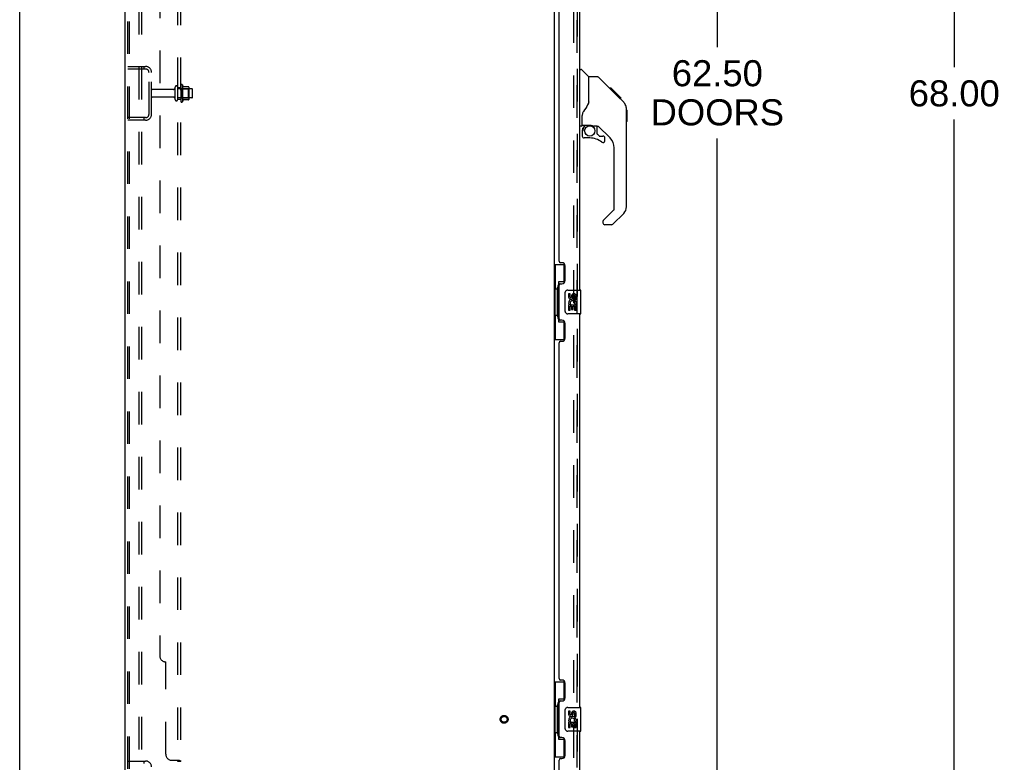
# Model space of a CAD drawing. Header units: inches. Extents: x 0 to 248, y 0 to 160.
# Tile 4 of 82: x 0 to 41, y 54 to 86. Entities that reach past the tile are written whole.
import ezdxf

# ---------------------------------------------------------------- set-up
doc = ezdxf.new("R2010")
doc.units = ezdxf.units.IN
doc.header["$LTSCALE"] = 13.627625
doc.header["$MEASUREMENT"] = 0
doc.linetypes.add('HIDDEN', pattern=[0.2, 0.1, -0.1])
doc.layers.get('0').update_dxf_attribs({"linetype": 'CONTINUOUS'})
for name, color, linetype in [('DEFAULT_2', 8, 'HIDDEN'), ('DIMENSIONS', 7, 'CONTINUOUS'), ('LEFTHAND_DOOR_ASSEMBLY', 7, 'CONTINUOUS'), ('RIGHTHAND_DOOR_ASSEMBLY', 7, 'CONTINUOUS'), ('SUBPANEL', 7, 'CONTINUOUS')]:
    doc.layers.add(name, color=color, linetype=linetype)
doc.styles.get("Standard").update_dxf_attribs({"font": 'arial.ttf'})
doc.dimstyles.new('DIMSTYLE_1', dxfattribs={"dimtxt": 1.093125, "dimasz": 1.4575, "dimexe": 0.09, "dimexo": 0.07, "dimgap": 0.0375, "dimtad": 0, "dimtih": 1, "dimtoh": 1, "dimzin": 4, "dimdsep": 46, "dimtxsty": 'Standard', "dimblk": '_FILLED', "dimblk1": '_FILLED', "dimblk2": '_FILLED', "dimcen": 0.09, "dimadec": 3, "dimazin": 1, "dimtfac": 1, "dimtdec": 3, "dimtofl": 0, "dimtmove": 0, "dimatfit": 3, "dimldrblk": '_FILLED', "dimfxl": 0, "dimtolj": 1, "dimtzin": 4, "dimarcsym": 0})

# ---------------------------------------------------------------- blocks, each defined once
blk = doc.blocks.new('_FILLED')
at = {"color": 0, "linetype": 'ByBlock'}
blk.add_solid([(0, 0), (-1, 0.2), (-1, -0.2)], dxfattribs=at)
blk = doc.blocks.new('*D7')
at = {"layer": 'DIMENSIONS', "color": 2, "linetype": 'Continuous'}
for p, q in [((24.257, 113.733), (30.578, 113.733)), ((29.266, 113.733), (29.266, 84.418)), ((29.266, 51.233), (29.266, 80.592)), ((24.257, 51.233), (30.578, 51.233))]:
    blk.add_line(p, q, dxfattribs=at)
at = {"layer": 'DIMENSIONS', "color": 2, "linetype": 'Continuous', "xscale": 1.4575, "yscale": 1.4575, "zscale": 1.4575}
for p, rotation in [((29.266, 113.733), 90), ((29.266, 51.233), 270)]:
    blk.add_blockref('_FILLED', p, dxfattribs=dict(at, rotation=rotation))
at = {"layer": 'DIMENSIONS', "color": 2, "linetype": 'Continuous', "insert": (29.266, 83.872), "char_height": 1.0931, "width": 5.5916, "attachment_point": 2, "line_spacing_factor": 0.9}
blk.add_mtext('62.50\\PDOORS', dxfattribs=at)
blk = doc.blocks.new('*D15')
at = {"layer": 'DIMENSIONS', "color": 2, "linetype": 'Continuous'}
for p, q in [((41.235, 116.483), (37.894, 116.483)), ((39.206, 116.483), (39.206, 83.576)), ((39.206, 48.483), (39.206, 81.39)), ((41.235, 48.483), (37.894, 48.483))]:
    blk.add_line(p, q, dxfattribs=at)
at = {"layer": 'DIMENSIONS', "color": 2, "linetype": 'Continuous', "xscale": 1.4575, "yscale": 1.4575, "zscale": 1.4575}
for p, rotation in [((39.206, 116.483), 90), ((39.206, 48.483), 270)]:
    blk.add_blockref('_FILLED', p, dxfattribs=dict(at, rotation=rotation))
at = {"layer": 'DIMENSIONS', "color": 2, "linetype": 'Continuous', "insert": (39.206, 83.029), "char_height": 1.0931, "width": 3.81984, "attachment_point": 2, "line_spacing_factor": 0.9}
blk.add_mtext('68.00', dxfattribs=at)

msp = doc.modelspace()

# ---------------------------------------------------------------- linework, layer by layer
at = {"color": 7, "linetype": 'Continuous'}
msp.add_line((0, 0), (0, 160.325), dxfattribs=at)
at = {"color": 3, "linetype": 'Continuous'}
for p, q in [((4.426, 48.587), (4.426, 116.379)), ((22.426, 113.035), (22.426, 51.931))]:
    msp.add_line(p, q, dxfattribs=at)
at = {"layer": 'DEFAULT_2', "color": 8, "linetype": 'HIDDEN'}
for p, q in [((4.53, 48.7), (4.53, 116.265)), ((4.603, 48.7), (4.603, 116.265)), ((5.001, 116.295), (5.001, 48.67)), ((5.105, 116.295), (5.105, 48.67)), ((23.238, 113.217), (23.238, 51.748)), ((4.53, 83.608), (5.283, 83.608)), ((4.53, 83.504), (5.283, 83.504)), ((5.202, 83.608), (5.202, 83.504)), ((5.426, 81.604), (5.426, 83.361)), ((5.53, 81.604), (5.53, 83.361)), ((6.457, 82.648), (5.56, 82.648)), ((6.52, 82.225), (6.52, 82.74)), ((6.63, 82.225), (6.63, 82.74)), ((7.225, 82.67), (6.63, 82.67)), ((6.755, 82.817), (6.755, 82.149)), ((6.775, 82.666), (6.755, 82.686)), ((6.775, 82.666), (6.775, 82.299)), ((6.775, 82.666), (7.071, 82.666)), ((6.825, 82.839), (6.825, 82.127)), ((7.08, 82.76), (6.853, 82.76)), ((7.071, 82.666), (7.091, 82.686)), ((7.071, 82.666), (7.071, 82.299)), ((7.091, 82.738), (7.091, 82.227)), ((7.255, 82.325), (7.255, 82.64)), ((6.457, 82.318), (5.56, 82.318)), ((7.225, 82.295), (6.63, 82.295)), ((6.775, 82.299), (6.755, 82.279)), ((6.775, 82.299), (7.071, 82.299)), ((7.08, 82.205), (6.853, 82.205)), ((7.071, 82.299), (7.091, 82.279)), ((5.283, 81.462), (4.53, 81.462)), ((5.202, 81.462), (5.202, 81.358)), ((5.283, 81.358), (4.53, 81.358)), ((4.53, 54.483), (5.283, 54.483)), ((5.202, 54.483), (5.202, 54.379))]:
    msp.add_line(p, q, dxfattribs=at)
for radius in [0.164, 0.124]:
    msp.add_circle((20.322, 56.233), radius, dxfattribs=at)
for centre, radius, start, end in [((5.283, 83.361), 0.246, 0, 90), ((5.283, 83.361), 0.142, 0, 90), ((5.56, 82.618), 0.03, 90, 180), ((6.457, 82.71), 0.0625, 270, 360), ((6.575, 82.74), 0.055, 360, 180), ((6.793, 82.817), 0.0384, 34.4497, 180), ((6.225, 82.483), 0.698, 23.9679, 30.6631), ((6.871, 82.77), 0.01, 203.9679, 270), ((7.08, 82.75), 0.01, 5.1938, 90), ((6.95, 82.738), 0.141, 0, 5.2081), ((7.225, 82.64), 0.03, 360, 90), ((5.56, 82.348), 0.03, 180, 270), ((6.457, 82.255), 0.0625, 0, 90), ((6.575, 82.225), 0.055, 180, 0), ((6.225, 82.483), 0.698, 329.3369, 336.0321), ((6.871, 82.195), 0.01, 90, 156.0321), ((7.08, 82.215), 0.01, 270, 354.8062), ((6.95, 82.227), 0.141, 354.7919, 360), ((7.225, 82.325), 0.03, 270, 0), ((6.793, 82.149), 0.0384, 180, 325.5503), ((5.283, 81.604), 0.246, 270, 360), ((5.283, 81.604), 0.142, 270, 360), ((5.283, 54.236), 0.246, 0, 90)]:
    msp.add_arc(centre, radius, start, end, dxfattribs=at)
at = {"layer": 'LEFTHAND_DOOR_ASSEMBLY', "color": 8, "linetype": 'HIDDEN'}
msp.add_line((23.38, 51.479), (23.38, 113.486), dxfattribs=at)
at = {"layer": 'LEFTHAND_DOOR_ASSEMBLY', "color": 3, "linetype": 'Continuous'}
for p, q in [((23.484, 90.733), (23.484, 74.233)), ((22.63, 75.44), (22.63, 89.525)), ((22.75, 75.38), (22.69, 75.38)), ((22.88, 74.63), (22.88, 75.25)), ((22.63, 73.025), (22.63, 74.44)), ((22.69, 74.5), (22.75, 74.5)), ((23.484, 73.233), (23.484, 56.733)), ((22.75, 72.965), (22.69, 72.965)), ((22.88, 72.215), (22.88, 72.835)), ((22.63, 57.94), (22.63, 72.025)), ((22.69, 72.085), (22.75, 72.085)), ((22.75, 57.88), (22.69, 57.88)), ((22.88, 57.13), (22.88, 57.75)), ((22.63, 55.525), (22.63, 56.94)), ((22.69, 57), (22.75, 57)), ((22.75, 55.465), (22.69, 55.465)), ((23.484, 55.733), (23.484, 51.479)), ((22.88, 54.715), (22.88, 55.335)), ((22.63, 51.357), (22.63, 54.525)), ((22.69, 54.585), (22.75, 54.585))]:
    msp.add_line(p, q, dxfattribs=at)
at = {"layer": 'LEFTHAND_DOOR_ASSEMBLY', "color": 7, "linetype": 'Continuous'}
for p, q in [((23.484, 83.487), (23.546, 83.487)), ((23.872, 83.178), (23.574, 83.475)), ((24.239, 83.172), (23.877, 83.172)), ((23.877, 82.067), (23.877, 83.172)), ((25.059, 82.384), (24.294, 83.149)), ((24.815, 82.694), (24.749, 82.694)), ((24.823, 82.687), (24.756, 82.687)), ((24.833, 82.677), (24.766, 82.677)), ((24.839, 82.671), (24.772, 82.671)), ((24.847, 82.663), (24.78, 82.663)), ((24.867, 82.643), (24.8, 82.643)), ((24.815, 82.694), (25.142, 82.368)), ((24.889, 82.621), (24.822, 82.621)), ((24.913, 82.597), (24.846, 82.597)), ((24.936, 82.573), (24.869, 82.573)), ((24.96, 82.55), (24.893, 82.55)), ((24.984, 82.526), (24.917, 82.526)), ((25.006, 82.504), (24.939, 82.504)), ((25.026, 82.484), (24.959, 82.484)), ((25.043, 82.466), (24.977, 82.466)), ((25.057, 82.453), (24.99, 82.453)), ((25.061, 82.449), (24.994, 82.449)), ((25.063, 82.447), (24.996, 82.447)), ((25.063, 82.447), (24.996, 82.447)), ((25.064, 82.446), (24.997, 82.446)), ((25.066, 82.443), (25, 82.443)), ((25.071, 82.439), (25.004, 82.439)), ((25.077, 82.433), (25.01, 82.433)), ((25.09, 82.419), (25.024, 82.419)), ((25.059, 82.384), (25.032, 82.41)), ((25.106, 82.404), (25.039, 82.404)), ((25.113, 82.397), (25.046, 82.397)), ((25.12, 82.39), (25.053, 82.39)), ((25.059, 82.384), (25.337, 82.105)), ((25.132, 82.378), (25.065, 82.378)), ((25.137, 82.372), (25.071, 82.372)), ((25.141, 82.369), (25.074, 82.369)), ((25.142, 82.368), (25.075, 82.368)), ((25.142, 82.368), (25.075, 82.368)), ((25.143, 82.367), (25.076, 82.367)), ((25.231, 82.279), (25.143, 82.367)), ((25.16, 82.283), (25.227, 82.283)), ((25.229, 82.281), (25.162, 82.281)), ((25.231, 82.279), (25.164, 82.279)), ((23.877, 82.13), (23.856, 82.072)), ((25.452, 81.828), (25.451, 81.858)), ((25.452, 77.725), (25.452, 81.828)), ((25.472, 81.777), (25.452, 81.796)), ((23.602, 81.144), (23.602, 81.551)), ((25.472, 81.777), (25.472, 81.3)), ((23.562, 81.105), (23.484, 81.105)), ((23.622, 81.146), (23.917, 81.146)), ((23.659, 81.066), (23.739, 81.146)), ((23.666, 81.061), (23.662, 81.064)), ((23.669, 81.057), (23.666, 81.061)), ((23.674, 81.053), (23.669, 81.057)), ((24.19, 81.105), (24.102, 81.105)), ((24.232, 80.773), (24.232, 81.1)), ((24.767, 80.609), (24.266, 81.11)), ((25.472, 81.3), (25.452, 81.28)), ((23.602, 80.927), (23.602, 80.69)), ((23.917, 80.611), (23.681, 80.611)), ((24.235, 80.765), (24.307, 80.693)), ((24.315, 80.69), (24.468, 80.69)), ((24.547, 80.492), (24.547, 80.611)), ((24.94, 77.639), (24.94, 80.191)), ((24.482, 77.148), (24.917, 77.584)), ((25.337, 77.446), (24.885, 76.994)), ((24.468, 77.115), (24.468, 77.05)), ((24.829, 76.971), (24.547, 76.971)), ((22.426, 75.308), (22.866, 75.308)), ((22.465, 75.308), (22.465, 74.283)), ((22.83, 75.308), (22.83, 74.528)), ((22.83, 74.573), (22.603, 74.573)), ((22.603, 74.573), (22.603, 72.893)), ((22.443, 74.283), (22.566, 74.283)), ((22.443, 74.283), (22.443, 73.183)), ((22.566, 74.313), (22.566, 74.334)), ((22.566, 73.183), (22.566, 74.283)), ((22.889, 73.333), (22.889, 74.133)), ((22.989, 74.233), (23.529, 74.233)), ((23.089, 74.079), (23.026, 74.079)), ((23.026, 74.079), (23.026, 73.942)), ((23.089, 73.942), (23.089, 74.079)), ((23.154, 74.005), (23.154, 73.936)), ((23.215, 73.942), (23.215, 73.984)), ((23.278, 73.984), (23.278, 73.848)), ((23.341, 73.848), (23.341, 73.984)), ((23.544, 73.248), (23.544, 74.218)), ((23.045, 73.617), (23.026, 73.617)), ((23.026, 73.617), (23.026, 73.387)), ((23.079, 73.617), (23.106, 73.637)), ((23.079, 73.617), (23.341, 73.617)), ((23.089, 73.555), (23.154, 73.555)), ((23.089, 73.387), (23.089, 73.555)), ((23.154, 73.555), (23.154, 73.418)), ((23.215, 73.555), (23.278, 73.555)), ((23.215, 73.418), (23.215, 73.555)), ((23.27, 73.653), (23.328, 73.628)), ((23.278, 73.848), (23.341, 73.848)), ((23.278, 73.555), (23.278, 73.387)), ((23.341, 73.387), (23.341, 73.617)), ((22.443, 73.183), (22.566, 73.183)), ((22.465, 73.183), (22.465, 72.158)), ((22.566, 73.132), (22.566, 73.153)), ((23.529, 73.233), (22.989, 73.233)), ((23.026, 73.387), (23.089, 73.387)), ((23.154, 73.418), (23.215, 73.418)), ((23.278, 73.387), (23.341, 73.387)), ((22.603, 72.893), (22.83, 72.893)), ((22.83, 72.938), (22.83, 72.158)), ((22.426, 72.158), (22.866, 72.158)), ((22.426, 57.808), (22.866, 57.808)), ((22.465, 57.808), (22.465, 56.783)), ((22.83, 57.808), (22.83, 57.028)), ((22.83, 57.073), (22.603, 57.073)), ((22.603, 57.073), (22.603, 55.393)), ((22.443, 56.783), (22.566, 56.783)), ((22.443, 56.783), (22.443, 55.683)), ((22.566, 56.813), (22.566, 56.834)), ((22.566, 55.683), (22.566, 56.783)), ((22.889, 55.833), (22.889, 56.633)), ((22.989, 56.733), (23.529, 56.733)), ((23.544, 55.748), (23.544, 56.718)), ((23.089, 56.579), (23.026, 56.579)), ((23.026, 56.579), (23.026, 56.442)), ((23.089, 56.442), (23.089, 56.579)), ((23.154, 56.505), (23.154, 56.436)), ((23.215, 56.442), (23.215, 56.484)), ((23.278, 56.484), (23.278, 56.348)), ((23.278, 56.348), (23.341, 56.348)), ((23.341, 56.348), (23.341, 56.484)), ((23.045, 56.117), (23.026, 56.117)), ((23.026, 56.117), (23.026, 55.887)), ((23.026, 55.887), (23.089, 55.887)), ((23.079, 56.117), (23.106, 56.137)), ((23.079, 56.117), (23.341, 56.117)), ((23.089, 56.055), (23.154, 56.055)), ((23.089, 55.887), (23.089, 56.055)), ((23.154, 56.055), (23.154, 55.918)), ((23.154, 55.918), (23.215, 55.918)), ((23.215, 56.055), (23.278, 56.055)), ((23.215, 55.918), (23.215, 56.055)), ((23.27, 56.153), (23.328, 56.128)), ((23.278, 56.055), (23.278, 55.887)), ((23.278, 55.887), (23.341, 55.887)), ((23.341, 55.887), (23.341, 56.117)), ((22.443, 55.683), (22.566, 55.683)), ((22.465, 55.683), (22.465, 54.658)), ((22.566, 55.632), (22.566, 55.653)), ((22.603, 55.393), (22.83, 55.393)), ((22.83, 55.438), (22.83, 54.658)), ((23.529, 55.733), (22.989, 55.733)), ((22.426, 54.658), (22.866, 54.658))]:
    msp.add_line(p, q, dxfattribs=at)
for points in [[(24.294, 83.149), (24.287, 83.156), (24.278, 83.161), (24.269, 83.166), (24.259, 83.169), (24.249, 83.171), (24.239, 83.172)], [(24.976, 82.467), (24.954, 82.488), (24.933, 82.51)], [(25.032, 82.41), (25.019, 82.424), (24.976, 82.467)], [(23.856, 82.072), (23.826, 82.003), (23.79, 81.933), (23.748, 81.861), (23.7, 81.787), (23.655, 81.722)], [(25.452, 81.828), (25.451, 81.857), (25.446, 81.898), (25.436, 81.939), (25.422, 81.978), (25.405, 82.015), (25.383, 82.05), (25.358, 82.083), (25.337, 82.105)], [(23.655, 81.722), (23.644, 81.705), (23.629, 81.676), (23.616, 81.644), (23.608, 81.61), (23.603, 81.576), (23.602, 81.551)], [(23.674, 81.053), (23.664, 81.042), (23.656, 81.031), (23.648, 81.02), (23.641, 81.008), (23.635, 80.995), (23.631, 80.982), (23.627, 80.969), (23.624, 80.955), (23.622, 80.941), (23.622, 80.927)], [(23.662, 81.064), (23.661, 81.065), (23.66, 81.066), (23.66, 81.066), (23.659, 81.066)], [(23.917, 81.146), (23.925, 81.146), (23.944, 81.145), (23.964, 81.143), (23.985, 81.139), (24.004, 81.134), (24.022, 81.129), (24.038, 81.124), (24.052, 81.119), (24.064, 81.114), (24.075, 81.111), (24.084, 81.108), (24.092, 81.106), (24.1, 81.105), (24.102, 81.105)], [(22.603, 74.549), (22.603, 74.546), (22.603, 74.542), (22.604, 74.538), (22.606, 74.534), (22.607, 74.529), (22.609, 74.524), (22.612, 74.518), (22.615, 74.512), (22.618, 74.506), (22.622, 74.499), (22.626, 74.492), (22.631, 74.484), (22.636, 74.475), (22.639, 74.472)], [(22.889, 74.133), (22.889, 74.139), (22.89, 74.145), (22.891, 74.151), (22.892, 74.157), (22.893, 74.163), (22.895, 74.169)], [(22.895, 73.297), (22.893, 73.302), (22.892, 73.308), (22.891, 73.314), (22.89, 73.32), (22.889, 73.327), (22.889, 73.333)], [(22.639, 72.994), (22.636, 72.99), (22.631, 72.982), (22.626, 72.974), (22.622, 72.967), (22.618, 72.96), (22.615, 72.953), (22.612, 72.947), (22.609, 72.942), (22.607, 72.937), (22.606, 72.932), (22.604, 72.928), (22.603, 72.924), (22.603, 72.92), (22.603, 72.917)], [(22.603, 57.049), (22.603, 57.046), (22.603, 57.042), (22.604, 57.038), (22.606, 57.034), (22.607, 57.029), (22.609, 57.024), (22.612, 57.018), (22.615, 57.012), (22.618, 57.006), (22.622, 56.999), (22.626, 56.992), (22.631, 56.984), (22.636, 56.975), (22.639, 56.972)], [(22.889, 56.633), (22.889, 56.639), (22.89, 56.645), (22.891, 56.651), (22.892, 56.657), (22.893, 56.663), (22.895, 56.669)], [(22.895, 55.797), (22.893, 55.802), (22.892, 55.808), (22.891, 55.814), (22.89, 55.82), (22.889, 55.827), (22.889, 55.833)], [(22.639, 55.494), (22.636, 55.49), (22.631, 55.482), (22.626, 55.474), (22.622, 55.467), (22.618, 55.46), (22.615, 55.453), (22.612, 55.447), (22.609, 55.442), (22.607, 55.437), (22.606, 55.432), (22.604, 55.428), (22.603, 55.424), (22.603, 55.42), (22.603, 55.417)]]:
    msp.add_lwpolyline(points, dxfattribs=at)
msp.add_circle((23.917, 80.906), 0.217, dxfattribs=at)
for centre, radius, start, end in [((23.546, 83.447), 0.0394, 45, 90), ((23.858, 83.164), 0.0197, 0, 45), ((25.019, 81.811), 0.433, 42.2386, 42.7273), ((23.562, 81.144), 0.0394, 270, 360), ((23.622, 81.166), 0.0197, 180, 270), ((23.799, 80.927), 0.197, 135, 180), ((24.19, 80.908), 0.197, 45, 90), ((23.681, 80.69), 0.0787, 180, 270), ((23.917, 79.824), 0.787, 50.4788, 90), ((24.244, 80.773), 0.0118, 180, 225), ((24.315, 80.701), 0.0118, 225, 270), ((24.468, 80.611), 0.0787, 0, 90), ((24.35, 80.191), 0.591, 0, 45), ((24.468, 80.492), 0.0787, 230.4788, 360), ((25.059, 77.725), 0.394, 315, 360), ((24.862, 77.639), 0.0787, 315, 360), ((24.515, 77.115), 0.0472, 135, 180), ((24.547, 77.05), 0.0787, 180, 270), ((24.829, 77.05), 0.0787, 270, 315), ((22.989, 74.133), 0.1, 90, 158.7946), ((23.121, 73.942), 0.0943, 180, 360), ((23.121, 73.942), 0.0314, 180, 261.2295), ((23.246, 73.984), 0.0943, 68.6999, 167.4338), ((23.246, 73.984), 0.0314, 0, 180.0485), ((23.246, 73.984), 0.0943, 0, 68.6704), ((23.529, 74.218), 0.015, 0, 90), ((23.18, 73.691), 0.154, 161.4199, 206.1963), ((23.184, 73.691), 0.157, 336.5966, 161.8791), ((23.184, 73.691), 0.157, 205.737, 207.8532), ((23.184, 73.691), 0.0943, 336.5966, 215.1122), ((23.12, 73.947), 0.0362, 263.4285, 341.7628), ((22.989, 73.333), 0.1, 201.205, 270), ((23.529, 73.248), 0.015, 270, 360), ((22.989, 56.633), 0.1, 90, 158.7946), ((23.529, 56.718), 0.015, 0, 90), ((23.121, 56.442), 0.0943, 180, 360), ((23.18, 56.191), 0.154, 161.4199, 206.1963), ((23.184, 56.191), 0.157, 336.5966, 161.8791), ((23.121, 56.442), 0.0314, 180, 261.2295), ((23.184, 56.191), 0.0943, 336.5966, 215.1122), ((23.12, 56.447), 0.0362, 263.4285, 341.7628), ((23.246, 56.484), 0.0943, 68.6999, 167.4338), ((23.246, 56.484), 0.0314, 0, 180.0485), ((23.246, 56.484), 0.0943, 0, 68.6704), ((22.989, 55.833), 0.1, 201.205, 270), ((23.184, 56.191), 0.157, 205.737, 207.8532), ((23.529, 55.748), 0.015, 270, 360)]:
    msp.add_arc(centre, radius, start, end, dxfattribs=at)
at = {"layer": 'LEFTHAND_DOOR_ASSEMBLY', "color": 3, "linetype": 'Continuous'}
for centre, radius, start, end in [((22.69, 75.44), 0.06, 180, 270), ((22.75, 75.25), 0.13, 0, 90), ((22.69, 74.44), 0.06, 90, 180), ((22.75, 74.63), 0.13, 270, 360), ((22.69, 73.025), 0.06, 180, 270), ((22.75, 72.835), 0.13, 0, 90), ((22.69, 72.025), 0.06, 90, 180), ((22.75, 72.215), 0.13, 270, 360), ((22.69, 57.94), 0.06, 180, 270), ((22.75, 57.75), 0.13, 0, 90), ((22.75, 57.13), 0.13, 270, 360), ((22.69, 56.94), 0.06, 90, 180), ((22.69, 55.525), 0.06, 180, 270), ((22.75, 55.335), 0.13, 0, 90), ((22.69, 54.525), 0.06, 90, 180), ((22.75, 54.715), 0.13, 270, 360)]:
    msp.add_arc(centre, radius, start, end, dxfattribs=at)
at = {"layer": 'LEFTHAND_DOOR_ASSEMBLY', "color": 7, "linetype": 'Continuous'}
for centre, start_param, end_param in [((22.67, 74.323), 0.699287, 1.51401), ((22.67, 74.323), -4.655602, -3.84088), ((22.67, 73.142), 0.699287, 1.51401), ((22.67, 73.142), -4.655602, -3.84088), ((22.67, 56.823), 0.699287, 1.51401), ((22.67, 56.823), -4.655602, -3.84088), ((22.67, 55.642), 0.699287, 1.51401), ((22.67, 55.642), -4.655602, -3.84088)]:
    msp.add_ellipse(centre, major_axis=(0, 0.18), ratio=0.579493, start_param=start_param, end_param=end_param, dxfattribs=at)
at = {"layer": 'RIGHTHAND_DOOR_ASSEMBLY', "color": 8, "linetype": 'HIDDEN'}
msp.add_line((23.38, 113.486), (23.38, 51.479), dxfattribs=at)
at = {"layer": 'SUBPANEL', "color": 8, "linetype": 'HIDDEN'}
for p, q in [((6.63, 52.639), (6.63, 112.327)), ((6.755, 52.639), (6.755, 112.327)), ((5.88, 106.077), (5.88, 58.889)), ((6.63, 82.733), (6.755, 82.733)), ((6.63, 82.233), (6.755, 82.233)), ((6.13, 54.764), (6.13, 58.639)), ((6.38, 54.514), (6.701, 54.514)), ((6.63, 54.479), (6.755, 54.479)), ((6.703, 54.512), (6.706, 54.511)), ((6.754, 54.482), (6.755, 54.48))]:
    msp.add_line(p, q, dxfattribs=at)
for points in [[(6.604, 54.514), (6.604, 54.512), (6.604, 54.511), (6.604, 54.509), (6.604, 54.507), (6.604, 54.506), (6.605, 54.504), (6.606, 54.503), (6.607, 54.501), (6.609, 54.5), (6.61, 54.498), (6.612, 54.497), (6.613, 54.496), (6.615, 54.494), (6.617, 54.493), (6.619, 54.492), (6.621, 54.49), (6.623, 54.489), (6.625, 54.488), (6.626, 54.486), (6.628, 54.485), (6.629, 54.483), (6.629, 54.482), (6.63, 54.48), (6.63, 54.479)], [(6.604, 54.514), (6.604, 54.512), (6.604, 54.511), (6.604, 54.509), (6.604, 54.507), (6.604, 54.506), (6.605, 54.504), (6.606, 54.503), (6.607, 54.501), (6.609, 54.5), (6.61, 54.498), (6.612, 54.497)], [(6.623, 54.489), (6.625, 54.488), (6.626, 54.486), (6.628, 54.485), (6.629, 54.483)], [(6.629, 54.482), (6.63, 54.48), (6.63, 54.479)], [(6.701, 54.514), (6.703, 54.512), (6.706, 54.511), (6.709, 54.509), (6.712, 54.507), (6.716, 54.505), (6.72, 54.504), (6.728, 54.5)], [(6.728, 54.5), (6.732, 54.499), (6.736, 54.497)], [(6.736, 54.497), (6.739, 54.495), (6.742, 54.494), (6.745, 54.492), (6.748, 54.49), (6.75, 54.488), (6.752, 54.486), (6.753, 54.484), (6.754, 54.482), (6.755, 54.48), (6.755, 54.479)], [(6.745, 54.492), (6.748, 54.49), (6.75, 54.488), (6.752, 54.486)]]:
    msp.add_lwpolyline(points, dxfattribs=at)
for centre in [(6.13, 58.889), (6.38, 54.764)]:
    msp.add_arc(centre, 0.25, 180, 270, dxfattribs=at)

# ---------------------------------------------------------------- dimensions: what is measured, and where the dimension line sits
at = {"layer": 'DIMENSIONS', "color": 2, "linetype": 'Continuous'}
dim = msp.add_linear_dim(base=(39.206, 116.483), p1=(41.305, 48.483), p2=(41.305, 116.483), angle=90, dimstyle='DIMSTYLE_1', dxfattribs=at)
dim.commit()
dim.dimension.update_dxf_attribs({"geometry": '*D15', "text_midpoint": (39.198, 82.477), "dimtype": 160})
dim = msp.add_linear_dim(base=(29.266, 51.233), p1=(24.187, 113.733), p2=(24.187, 51.233), angle=270, text='<>\\PDOORS', dimstyle='DIMSTYLE_1', dxfattribs=at)
dim.commit()
dim.dimension.update_dxf_attribs({"geometry": '*D7', "text_midpoint": (29.266, 82.505), "dimtype": 160})

doc.saveas('drawing.dxf')
